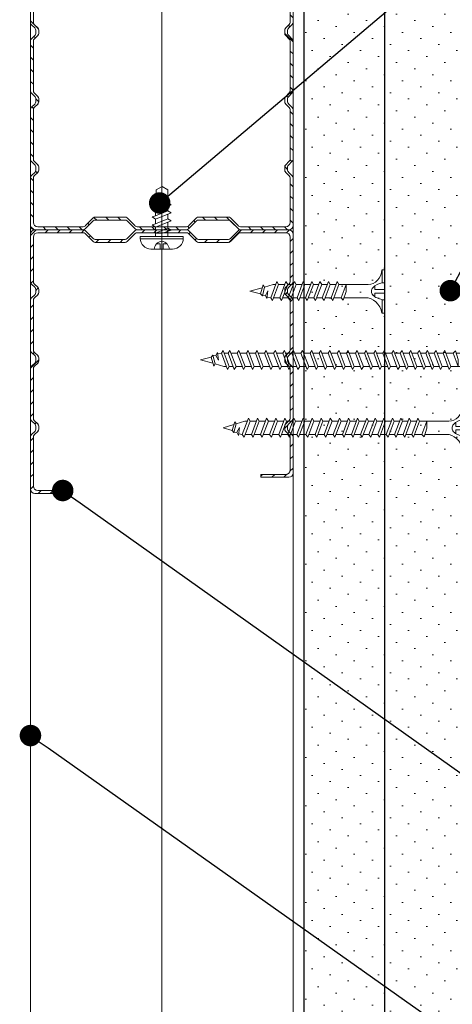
# Model space of a CAD drawing. Header units: millimetres. Extents: x 1074 to 3101, y -548 to 1635.
# Tile 2 of 16: x 1158 to 1238, y -357 to -174. Entities that reach past the tile are written whole.
import ezdxf
from ezdxf import colors
from ezdxf.entities.mleader import LeaderData, LeaderLine
from ezdxf.math import Vec2, Vec3

# ---------------------------------------------------------------- set-up
doc = ezdxf.new("R2010")
doc.units = ezdxf.units.MM
for name, color, linetype, lineweight in [('_ISOVER WELNA', 7, 'BATTING', 9), ('_RIGIPS AKCESORIA', 7, 'Continuous', 18), ('_RIGIPS G-K', 7, 'Continuous', 25), ('_RIGIPS PROFIL', 7, 'Continuous', 18), ('KRESKOWANIE', 7, 'Continuous', 9)]:
    doc.layers.add(name, color=color, linetype=linetype, lineweight=lineweight)
doc.styles.get("Standard").update_dxf_attribs({"font": 'arial.ttf'})
doc.linetypes.add('BATTING', pattern='A,0.00254,-2.54,[134,ltypeshp.shx,S=2.54,R=0,X=-2.54,Y=0],-5.08,[134,ltypeshp.shx,S=2.54,R=180,X=2.54,Y=0],-2.54', length=10.16254)
pattern_1 = [(45, (-527.7367, -878), (-1.122532, 3.367596), [0, -3.175])]

# ---------------------------------------------------------------- blocks, each defined once
blk = doc.blocks.new('CW 50 ULTRASTIL')
h = blk.add_hatch()
h.set_pattern_fill('ANSI31', color=256, scale=0.5, style=0)
h.paths.add_polyline_path([(28.56, 40.65, -0.198912), (28.71, 41), (30.21, 42.51, 0.198912), (30.36, 42.86), (30.36, 48.45, 0.198912), (30.21, 48.8), (28.71, 50.31, -0.198912), (28.56, 50.66), (28.56, 59.85, -0.198912), (28.71, 60.2), (30.21, 61.71, 0.198912), (30.36, 62.06), (30.36, 67.65, 0.198912), (30.21, 68), (28.71, 69.51, -0.198912), (28.56, 69.86), (28.56, 78.31, -0.414214), (29.36, 79.11), (37.68, 79.11, -0.198912), (38.04, 78.96), (38.74, 78.25, 0.198912), (39.1, 78.11), (39.68, 78.11, 0.198912), (40.04, 78.25), (40.74, 78.96, -0.198912), (41.1, 79.11), (50.38, 79.11, -0.198912), (50.74, 78.96), (51.44, 78.25, 0.198912), (51.8, 78.11), (52.38, 78.11, 0.198912), (52.74, 78.25), (53.44, 78.96, -0.198912), (53.8, 79.11), (63.08, 79.11, -0.198912), (63.44, 78.96), (64.14, 78.25, 0.198912), (64.5, 78.11), (65.08, 78.11, 0.198912), (65.44, 78.25), (66.14, 78.96, -0.198912), (66.5, 79.11), (75.66, 79.11, -0.414214), (76.46, 78.31), (76.46, 73.66), (77.01, 73.66), (77.01, 78.86, 0.414214), (76.21, 79.66), (66.5, 79.66, 0.198912), (66.14, 79.51), (65.44, 78.8, -0.198912), (65.08, 78.66), (64.5, 78.66, -0.198912), (64.14, 78.8), (63.44, 79.51, 0.198912), (63.08, 79.66), (53.8, 79.66, 0.198912), (53.44, 79.51), (52.74, 78.8, -0.198912), (52.38, 78.66), (51.8, 78.66, -0.198912), (51.44, 78.8), (50.74, 79.51, 0.198912), (50.38, 79.66), (41.1, 79.66, 0.198912), (40.74, 79.51), (40.04, 78.8, -0.198912), (39.68, 78.66), (39.1, 78.66, -0.198912), (38.74, 78.8), (38.04, 79.51, 0.198912), (37.68, 79.66), (28.81, 79.66, 0.414214), (28.01, 78.86), (28.01, 69.86, 0.198912), (28.16, 69.51), (29.66, 68, -0.198912), (29.81, 67.65), (29.81, 62.06, -0.198912), (29.66, 61.71), (28.16, 60.2, 0.198912), (28.01, 59.85), (28.01, 50.66, 0.198912), (28.16, 50.31), (29.66, 48.8, -0.198912), (29.81, 48.45), (29.81, 42.86, -0.198912), (29.66, 42.51), (28.16, 41, 0.198912), (28.01, 40.65), (28.01, 31.66, 0.414214), (28.81, 30.86), (37.68, 30.86, 0.198912), (38.04, 31), (38.74, 31.71, -0.198912), (39.1, 31.86), (39.68, 31.86, -0.198912), (40.04, 31.71), (40.74, 31, 0.198912), (41.1, 30.86), (50.38, 30.86, 0.198912), (50.74, 31), (51.44, 31.71, -0.198912), (51.8, 31.86), (52.38, 31.86, -0.198912), (52.74, 31.71), (53.44, 31, 0.198912), (53.8, 30.86), (63.08, 30.86, 0.198912), (63.44, 31), (64.14, 31.71, -0.198912), (64.5, 31.86), (65.08, 31.86, -0.198912), (65.44, 31.71), (66.14, 31, 0.198912), (66.5, 30.86), (73.21, 30.86, 0.414214), (74.01, 31.66), (74.01, 36.86), (73.46, 36.86), (73.46, 32.21, -0.414214), (72.66, 31.41), (66.5, 31.41, -0.198912), (66.14, 31.55), (65.44, 32.26, 0.198912), (65.08, 32.41), (64.5, 32.41, 0.198912), (64.14, 32.26), (63.44, 31.55, -0.198912), (63.08, 31.41), (53.8, 31.41, -0.198912), (53.44, 31.55), (52.74, 32.26, 0.198912), (52.38, 32.41), (51.8, 32.41, 0.198912), (51.44, 32.26), (50.74, 31.55, -0.198912), (50.38, 31.41), (41.1, 31.41, -0.198912), (40.74, 31.55), (40.04, 32.26, 0.198912), (39.68, 32.41), (39.1, 32.41, 0.198912), (38.74, 32.26), (38.04, 31.55, -0.198912), (37.68, 31.41), (29.36, 31.41, -0.414214), (28.56, 32.21)])
at = {"layer": '_RIGIPS PROFIL'}
for p, q in [((28.01, 78.86), (28.01, 69.86)), ((37.68, 79.66), (28.81, 79.66)), ((37.68, 79.11), (29.36, 79.11)), ((38.04, 79.51), (38.74, 78.8)), ((38.04, 78.96), (38.74, 78.25)), ((40.74, 79.51), (40.04, 78.8)), ((40.74, 78.96), (40.04, 78.25)), ((50.38, 79.66), (41.1, 79.66)), ((50.38, 79.11), (41.1, 79.11)), ((50.74, 79.51), (51.44, 78.8)), ((50.74, 78.96), (51.44, 78.25)), ((53.44, 79.51), (52.74, 78.8)), ((53.44, 78.96), (52.74, 78.25)), ((53.8, 79.66), (63.08, 79.66)), ((53.8, 79.11), (63.08, 79.11)), ((63.44, 79.51), (64.14, 78.8)), ((63.44, 78.96), (64.14, 78.25)), ((66.14, 79.51), (65.44, 78.8)), ((66.14, 78.96), (65.44, 78.25)), ((76.21, 79.66), (66.5, 79.66)), ((75.66, 79.11), (66.5, 79.11)), ((77.01, 73.66), (77.01, 78.86)), ((28.56, 78.31), (28.56, 69.86)), ((39.68, 78.66), (39.1, 78.66)), ((39.68, 78.11), (39.1, 78.11)), ((52.38, 78.66), (51.8, 78.66)), ((52.38, 78.11), (51.8, 78.11)), ((65.08, 78.66), (64.5, 78.66)), ((65.08, 78.11), (64.5, 78.11)), ((76.46, 73.66), (76.46, 78.31)), ((76.46, 73.66), (77.01, 73.66)), ((29.66, 68), (28.16, 69.51)), ((30.21, 68), (28.71, 69.51)), ((29.81, 67.65), (29.81, 62.06)), ((30.36, 67.65), (30.36, 62.06)), ((29.66, 61.71), (28.16, 60.2)), ((30.21, 61.71), (28.71, 60.2)), ((28.01, 59.85), (28.01, 50.66)), ((28.56, 59.85), (28.56, 50.66)), ((29.66, 48.8), (28.16, 50.31)), ((30.21, 48.8), (28.71, 50.31)), ((29.81, 42.86), (29.81, 48.45)), ((30.36, 42.86), (30.36, 48.45)), ((29.66, 42.51), (28.16, 41)), ((30.21, 42.51), (28.71, 41)), ((28.01, 31.66), (28.01, 40.65)), ((28.56, 32.21), (28.56, 40.65)), ((73.46, 36.86), (73.46, 32.21)), ((73.46, 36.86), (74.01, 36.86)), ((74.01, 36.86), (74.01, 31.66)), ((37.68, 31.41), (29.36, 31.41)), ((38.04, 31.55), (38.74, 32.26)), ((38.04, 31), (38.74, 31.71)), ((39.68, 32.41), (39.1, 32.41)), ((39.68, 31.86), (39.1, 31.86)), ((40.74, 31.55), (40.04, 32.26)), ((40.74, 31), (40.04, 31.71)), ((50.38, 31.41), (41.1, 31.41)), ((50.74, 31.55), (51.44, 32.26)), ((50.74, 31), (51.44, 31.71)), ((52.38, 32.41), (51.8, 32.41)), ((52.38, 31.86), (51.8, 31.86)), ((53.44, 31.55), (52.74, 32.26)), ((53.44, 31), (52.74, 31.71)), ((53.8, 31.41), (63.08, 31.41)), ((63.44, 31.55), (64.14, 32.26)), ((63.44, 31), (64.14, 31.71)), ((65.08, 32.41), (64.5, 32.41)), ((65.08, 31.86), (64.5, 31.86)), ((66.14, 31.55), (65.44, 32.26)), ((66.14, 31), (65.44, 31.71)), ((72.66, 31.41), (66.5, 31.41)), ((37.68, 30.86), (28.81, 30.86)), ((50.38, 30.86), (41.1, 30.86)), ((53.8, 30.86), (63.08, 30.86)), ((73.21, 30.86), (66.5, 30.86))]:
    blk.add_line(p, q, dxfattribs=at)
for centre, radius, start, end in [((28.81, 78.86), 0.8, 90, 180), ((29.36, 78.31), 0.8, 90, 180), ((37.68, 79.16), 0.5, 45, 90), ((37.68, 78.61), 0.5, 45, 90), ((39.1, 79.16), 0.5, 225, 270), ((39.68, 79.16), 0.5, 270, 315), ((41.1, 79.16), 0.5, 90, 135), ((41.1, 78.61), 0.5, 90, 135), ((50.38, 79.16), 0.5, 45, 90), ((50.38, 78.61), 0.5, 45, 90), ((51.8, 79.16), 0.5, 225, 270), ((52.38, 79.16), 0.5, 270, 315), ((53.8, 79.16), 0.5, 90, 135), ((53.8, 78.61), 0.5, 90, 135), ((63.08, 79.16), 0.5, 45, 90), ((63.08, 78.61), 0.5, 45, 90), ((64.5, 79.16), 0.5, 225, 270), ((65.08, 79.16), 0.5, 270, 315), ((66.5, 79.16), 0.5, 90, 135), ((66.5, 78.61), 0.5, 90, 135), ((75.66, 78.31), 0.8, 0, 90), ((76.21, 78.86), 0.8, 0, 90), ((39.1, 78.61), 0.5, 225, 270), ((39.68, 78.61), 0.5, 270, 315), ((51.8, 78.61), 0.5, 225, 270), ((52.38, 78.61), 0.5, 270, 315), ((64.5, 78.61), 0.5, 225, 270), ((65.08, 78.61), 0.5, 270, 315), ((28.51, 69.86), 0.5, 180, 225), ((29.06, 69.86), 0.5, 180, 225), ((29.31, 67.65), 0.5, 0, 45), ((29.86, 67.65), 0.5, 0, 45), ((29.31, 62.06), 0.5, 315, 0), ((29.86, 62.06), 0.5, 315, 0), ((28.51, 59.85), 0.5, 135, 180), ((29.06, 59.85), 0.5, 135, 180), ((28.51, 50.66), 0.5, 180, 225), ((29.06, 50.66), 0.5, 180, 225), ((29.31, 48.45), 0.5, 0, 45), ((29.86, 48.45), 0.5, 0, 45), ((29.31, 42.86), 0.5, 315, 0), ((29.86, 42.86), 0.5, 315, 0), ((28.51, 40.65), 0.5, 135, 180), ((29.06, 40.65), 0.5, 135, 180), ((28.81, 31.66), 0.8, 180, 270), ((29.36, 32.21), 0.8, 180, 270), ((37.68, 31.91), 0.5, 270, 315), ((39.1, 31.91), 0.5, 90, 135), ((39.1, 31.36), 0.5, 90, 135), ((39.68, 31.91), 0.5, 45, 90), ((39.68, 31.36), 0.5, 45, 90), ((41.1, 31.91), 0.5, 225, 270), ((50.38, 31.91), 0.5, 270, 315), ((51.8, 31.91), 0.5, 90, 135), ((51.8, 31.36), 0.5, 90, 135), ((52.38, 31.91), 0.5, 45, 90), ((52.38, 31.36), 0.5, 45, 90), ((53.8, 31.91), 0.5, 225, 270), ((63.08, 31.91), 0.5, 270, 315), ((64.5, 31.91), 0.5, 90, 135), ((64.5, 31.36), 0.5, 90, 135), ((65.08, 31.91), 0.5, 45, 90), ((65.08, 31.36), 0.5, 45, 90), ((66.5, 31.91), 0.5, 225, 270), ((72.66, 32.21), 0.8, 270, 0), ((73.21, 31.66), 0.8, 270, 0), ((37.68, 31.36), 0.5, 270, 315), ((41.1, 31.36), 0.5, 225, 270), ((50.38, 31.36), 0.5, 270, 315), ((53.8, 31.36), 0.5, 225, 270), ((63.08, 31.36), 0.5, 270, 315), ((66.5, 31.36), 0.5, 225, 270)]:
    blk.add_arc(centre, radius, start, end, dxfattribs=at)
blk = doc.blocks.new('TN 25')
at = {"layer": '_RIGIPS AKCESORIA'}
for p, q in [((0, -0.84), (0, 7.16)), ((0, 7.16), (0.46, 7.16)), ((0.46, 7.16), (0.46, 4.78)), ((0.46, 4.78), (0, 4.78)), ((1.77, 3.5), (1.77, 4.2)), ((3.02, 4.46), (8.47, 4.46)), ((7.12, 4.46), (7.12, 3.18)), ((8.03, 2.01), (7.12, 4.46)), ((8.47, 4.46), (8.79, 5)), ((9.61, 1.51), (8.47, 4.46)), ((8.79, 5), (9.93, 2.01)), ((9, 4.46), (10.1, 4.46)), ((10.1, 4.46), (10.41, 5)), ((11.23, 1.51), (10.1, 4.46)), ((10.41, 5), (11.56, 2.01)), ((10.62, 4.46), (11.67, 4.46)), ((11.67, 4.46), (11.99, 5)), ((12.81, 1.51), (11.67, 4.46)), ((11.99, 5), (13.14, 2.01)), ((12.2, 4.46), (13.21, 4.46)), ((13.21, 4.46), (13.52, 5)), ((14.34, 1.51), (13.21, 4.46)), ((13.52, 5), (14.67, 2.01)), ((13.73, 4.46), (14.8, 4.46)), ((14.8, 4.46), (15.12, 5)), ((15.94, 1.51), (14.8, 4.46)), ((15.12, 5), (16.26, 2.01)), ((15.33, 4.46), (16.42, 4.46)), ((16.42, 4.46), (16.73, 5)), ((17.55, 1.51), (16.42, 4.46)), ((16.73, 5), (17.88, 2.01)), ((16.94, 4.46), (17.99, 4.46)), ((17.99, 4.46), (18.31, 5)), ((19.13, 1.51), (17.99, 4.46)), ((18.31, 5), (19.45, 2.01)), ((18.52, 4.46), (19.68, 4.46)), ((19.68, 4.46), (20, 5)), ((20.82, 1.51), (19.68, 4.46)), ((20, 5), (21.14, 2.01)), ((20.21, 4.46), (20.7, 4.46)), ((20.7, 4.46), (22.28, 3.98)), ((22.28, 3.98), (22.56, 4.37)), ((22.7, 2.36), (22.28, 3.98)), ((22.56, 4.37), (23.03, 2.71)), ((22.71, 3.85), (25, 3.24)), ((0, 3.5), (1.77, 3.5)), ((0, 2.83), (1.77, 2.83)), ((1.77, 2.83), (1.77, 2.18)), ((7.49, 2.01), (3.55, 2.01)), ((7.12, 3.18), (7.65, 1.53)), ((7.65, 1.53), (8.03, 2.01)), ((9.41, 2.01), (8.03, 2.01)), ((9.93, 2.01), (9.61, 1.51)), ((11.04, 2.01), (9.93, 2.01)), ((11.56, 2.01), (11.23, 1.51)), ((12.61, 2.01), (11.56, 2.01)), ((13.14, 2.01), (12.81, 1.51)), ((14.15, 2.01), (13.14, 2.01)), ((14.67, 2.01), (14.34, 1.51)), ((15.74, 2.01), (14.67, 2.01)), ((16.26, 2.01), (15.94, 1.51)), ((17.36, 2.01), (16.26, 2.01)), ((17.88, 2.01), (17.55, 1.51)), ((18.93, 2.01), (17.88, 2.01)), ((19.45, 2.01), (19.13, 1.51)), ((19.45, 2.01), (20.62, 2.01)), ((21.14, 2.01), (20.82, 1.51)), ((21.14, 2.01), (21.81, 2.12)), ((21.85, 1.83), (21.67, 3.28)), ((21.67, 3.28), (22.14, 2.4)), ((22.14, 2.4), (21.85, 1.83)), ((22.7, 2.36), (22.14, 2.4)), ((23.03, 2.71), (22.7, 2.36)), ((25, 3.24), (23.03, 2.71)), ((0.46, 1.64), (0, 1.64)), ((0.46, -0.84), (0.46, 1.64)), ((0, -0.84), (0.46, -0.84))]:
    blk.add_line(p, q, dxfattribs=at)
for centre, major_axis, ratio, start_param, end_param in [((3.09, 7.67), (0.17, 3.2), 0.826134, 1.773653, 3.180586), ((-0.04, 0.9), (0, 3.93), 0.848176, -0.720942, -0.151112), ((1.66, 3.18), (0, 0.895), 0.848176, -1.552777, -0.720942), ((3.37, -1.57), (0.28, 3.57), 0.832181, 0.035984, 1.430787), ((-2.73, 15.91), (0, 14.76), 0.848176, 3.399396, 3.475072), ((0.59, 4.62), (0, 2.81), 0.848176, 3.475072, 3.862535), ((1.66, 3.18), (0, 0.895), 0.848176, 3.862535, 4.730408)]:
    blk.add_ellipse(centre, major_axis=major_axis, ratio=ratio, start_param=start_param, end_param=end_param, dxfattribs=at)
blk = doc.blocks.new('Pchelka')
at = {"layer": '_RIGIPS AKCESORIA'}
for p, q in [((20.31, 165.49), (20.31, 157.49)), ((20.38, 165.49), (20.72, 165.49)), ((20.72, 165.49), (20.72, 157.49)), ((18.38, 159.49), (18.38, 163.49)), ((22.49, 162.62), (22.87, 163.24)), ((23.08, 162.62), (22.87, 163.24)), ((23.98, 162.62), (24.36, 163.24)), ((24.58, 162.62), (24.36, 163.24)), ((25.45, 162.62), (25.83, 163.24)), ((26.04, 162.62), (25.83, 163.24)), ((26.66, 162.62), (26.85, 163.14)), ((26.85, 163.14), (27.13, 162.02)), ((18.38, 161.75), (19.34, 161.75)), ((18.38, 161.22), (19.34, 161.22)), ((19.34, 161.75), (19.34, 162.47)), ((19.34, 161.22), (19.34, 160.5)), ((22.49, 162.62), (20.72, 162.62)), ((22.28, 160.36), (21.35, 162.62)), ((21.35, 162.62), (21.35, 161.32)), ((21.35, 161.32), (21.9, 159.74)), ((23.63, 159.74), (22.49, 162.62)), ((24.01, 160.36), (23.08, 162.62)), ((23.98, 162.62), (23.08, 162.62)), ((25.12, 159.74), (23.98, 162.62)), ((25.5, 160.36), (24.58, 162.62)), ((25.43, 162.62), (24.58, 162.62)), ((26.59, 159.74), (25.45, 162.62)), ((26.66, 162.62), (26.04, 162.62)), ((26.97, 160.36), (26.04, 162.62)), ((27.13, 162.02), (26.66, 162.62)), ((29.38, 162.52), (27.01, 162.52)), ((30.05, 161.42), (29.38, 162.52)), ((29.38, 160.36), (30.05, 161.42)), ((21.68, 160.36), (20.72, 160.36)), ((21.9, 159.74), (22.28, 160.36)), ((23.39, 160.36), (22.28, 160.36)), ((23.63, 159.74), (24.01, 160.36)), ((24.88, 160.36), (24.01, 160.36)), ((25.12, 159.74), (25.5, 160.36)), ((26.35, 160.36), (25.5, 160.36)), ((26.59, 159.74), (26.97, 160.36)), ((29.38, 160.36), (26.97, 160.36)), ((20.38, 157.49), (20.72, 157.49))]:
    blk.add_line(p, q, dxfattribs=at)
for centre, start, end in [((20.38, 163.49), 90, 180), ((20.38, 159.49), 180, 270)]:
    blk.add_arc(centre, 2, start, end, dxfattribs=at)
for centre, major_axis, start_param, end_param in [((17.98, 160.19), (0, 2.76), -0.596517, -0.166765), ((18.62, 161.26), (0, 1.46), -1.414897, -0.596517), ((18.62, 161.72), (0, 1.46), 3.73811, 4.55649), ((17.98, 162.79), (0, 2.76), 3.308358, 3.73811)]:
    blk.add_ellipse(centre, major_axis=major_axis, ratio=0.880282, start_param=start_param, end_param=end_param, dxfattribs=at)
blk = doc.blocks.new('TN 45')
at = {"layer": '_RIGIPS AKCESORIA'}
for p, q in [((0, -0.84), (0, 7.16)), ((0, 7.16), (0.46, 7.16)), ((0.46, 7.16), (0.46, 4.78)), ((0.46, 4.78), (0, 4.78)), ((1.77, 3.5), (1.77, 4.2)), ((3.02, 4.46), (8.47, 4.46)), ((7.12, 4.46), (7.12, 3.18)), ((8.03, 2.01), (7.12, 4.46)), ((8.47, 4.46), (8.79, 5)), ((9.61, 1.51), (8.47, 4.46)), ((8.79, 5), (9.93, 2.01)), ((9, 4.46), (10.1, 4.46)), ((10.1, 4.46), (10.41, 5)), ((11.23, 1.51), (10.1, 4.46)), ((10.41, 5), (11.56, 2.01)), ((10.62, 4.46), (11.67, 4.46)), ((11.67, 4.46), (11.99, 5)), ((12.81, 1.51), (11.67, 4.46)), ((11.99, 5), (13.14, 2.01)), ((12.2, 4.46), (13.21, 4.46)), ((13.21, 4.46), (13.52, 5)), ((14.34, 1.51), (13.21, 4.46)), ((13.52, 5), (14.67, 2.01)), ((13.73, 4.46), (14.8, 4.46)), ((14.8, 4.46), (15.12, 5)), ((15.94, 1.51), (14.8, 4.46)), ((15.12, 5), (16.26, 2.01)), ((15.33, 4.46), (16.42, 4.46)), ((16.42, 4.46), (16.73, 5)), ((17.55, 1.51), (16.42, 4.46)), ((16.73, 5), (17.88, 2.01)), ((16.94, 4.46), (17.99, 4.46)), ((17.99, 4.46), (18.31, 5)), ((19.13, 1.51), (17.99, 4.46)), ((18.31, 5), (19.45, 2.01)), ((18.52, 4.46), (19.68, 4.46)), ((19.68, 4.46), (20, 5)), ((20.82, 1.51), (19.68, 4.46)), ((20, 5), (21.14, 2.01)), ((20.21, 4.46), (21.37, 4.46)), ((21.37, 4.46), (21.69, 5)), ((22.51, 1.51), (21.37, 4.46)), ((21.69, 5), (22.83, 2.01)), ((21.9, 4.46), (23.06, 4.46)), ((23.06, 4.46), (23.38, 5)), ((24.2, 1.51), (23.06, 4.46)), ((23.38, 5), (24.52, 2.01)), ((23.59, 4.46), (24.75, 4.46)), ((24.75, 4.46), (25.07, 5)), ((25.89, 1.51), (24.75, 4.46)), ((25.07, 5), (26.21, 2.01)), ((25.28, 4.46), (26.44, 4.46)), ((26.44, 4.46), (26.76, 5)), ((27.58, 1.51), (26.44, 4.46)), ((26.76, 5), (27.9, 2.01)), ((26.96, 4.46), (28.13, 4.46)), ((28.13, 4.46), (28.45, 5)), ((29.27, 1.51), (28.13, 4.46)), ((28.45, 5), (29.59, 2.01)), ((28.65, 4.46), (29.82, 4.46)), ((29.82, 4.46), (30.14, 5)), ((30.96, 1.51), (29.82, 4.46)), ((30.14, 5), (31.28, 2.01)), ((30.34, 4.46), (31.51, 4.46)), ((31.51, 4.46), (31.83, 5)), ((32.65, 1.51), (31.51, 4.46)), ((31.83, 5), (32.97, 2.01)), ((32.03, 4.46), (33.2, 4.46)), ((33.2, 4.46), (33.52, 5)), ((34.34, 1.51), (33.2, 4.46)), ((33.52, 5), (34.66, 2.01)), ((33.72, 4.46), (34.89, 4.46)), ((34.89, 4.46), (35.21, 5)), ((36.03, 1.51), (34.89, 4.46)), ((35.21, 5), (36.35, 2.01)), ((35.41, 4.46), (36.58, 4.46)), ((36.58, 4.46), (36.9, 5)), ((37.72, 1.51), (36.58, 4.46)), ((36.9, 5), (38.04, 2.01)), ((37.1, 4.46), (38.27, 4.46)), ((38.27, 4.46), (38.59, 5)), ((39.41, 1.51), (38.27, 4.46)), ((38.59, 5), (39.73, 2.01)), ((38.79, 4.46), (39.96, 4.46)), ((39.96, 4.46), (40.28, 5)), ((41.1, 1.51), (39.96, 4.46)), ((40.28, 5), (41.42, 2.01)), ((40.48, 4.46), (40.98, 4.46)), ((40.98, 4.46), (42.56, 3.98)), ((42.56, 3.98), (42.84, 4.37)), ((42.98, 2.36), (42.56, 3.98)), ((42.84, 4.37), (43.31, 2.71)), ((42.99, 3.85), (45, 3.24)), ((0, 3.5), (1.77, 3.5)), ((0, 2.83), (1.77, 2.83)), ((1.77, 2.83), (1.77, 2.18)), ((7.49, 2.01), (3.55, 2.01)), ((7.12, 3.18), (7.65, 1.53)), ((7.65, 1.53), (8.03, 2.01)), ((9.41, 2.01), (8.03, 2.01)), ((9.93, 2.01), (9.61, 1.51)), ((11.04, 2.01), (9.93, 2.01)), ((11.56, 2.01), (11.23, 1.51)), ((12.61, 2.01), (11.56, 2.01)), ((13.14, 2.01), (12.81, 1.51)), ((14.15, 2.01), (13.14, 2.01)), ((14.67, 2.01), (14.34, 1.51)), ((15.74, 2.01), (14.67, 2.01)), ((16.26, 2.01), (15.94, 1.51)), ((17.36, 2.01), (16.26, 2.01)), ((17.88, 2.01), (17.55, 1.51)), ((18.93, 2.01), (17.88, 2.01)), ((19.45, 2.01), (19.13, 1.51)), ((19.45, 2.01), (20.62, 2.01)), ((20.62, 2.01), (19.57, 2.01)), ((21.14, 2.01), (20.82, 1.51)), ((21.14, 2.01), (22.31, 2.01)), ((22.31, 2.01), (21.26, 2.01)), ((22.83, 2.01), (22.51, 1.51)), ((22.83, 2.01), (24, 2.01)), ((24, 2.01), (22.95, 2.01)), ((24.52, 2.01), (24.2, 1.51)), ((24.52, 2.01), (25.69, 2.01)), ((25.69, 2.01), (24.64, 2.01)), ((26.21, 2.01), (25.89, 1.51)), ((26.21, 2.01), (27.38, 2.01)), ((27.38, 2.01), (26.33, 2.01)), ((27.9, 2.01), (27.58, 1.51)), ((27.9, 2.01), (29.07, 2.01)), ((29.07, 2.01), (28.02, 2.01)), ((29.59, 2.01), (29.27, 1.51)), ((29.59, 2.01), (30.76, 2.01)), ((30.76, 2.01), (29.71, 2.01)), ((31.28, 2.01), (30.96, 1.51)), ((31.28, 2.01), (32.45, 2.01)), ((32.45, 2.01), (31.4, 2.01)), ((32.97, 2.01), (32.65, 1.51)), ((32.97, 2.01), (34.14, 2.01)), ((34.14, 2.01), (33.09, 2.01)), ((34.66, 2.01), (34.34, 1.51)), ((34.66, 2.01), (35.83, 2.01)), ((35.83, 2.01), (34.78, 2.01)), ((36.35, 2.01), (36.03, 1.51)), ((36.35, 2.01), (37.52, 2.01)), ((37.52, 2.01), (36.47, 2.01)), ((38.04, 2.01), (37.72, 1.51)), ((38.04, 2.01), (39.21, 2.01)), ((39.21, 2.01), (38.16, 2.01)), ((39.73, 2.01), (39.41, 1.51)), ((39.73, 2.01), (40.9, 2.01)), ((41.42, 2.01), (41.1, 1.51)), ((41.42, 2.01), (42.09, 2.12)), ((42.13, 1.83), (41.95, 3.28)), ((41.95, 3.28), (42.42, 2.4)), ((42.42, 2.4), (42.13, 1.83)), ((42.98, 2.36), (42.42, 2.4)), ((43.31, 2.71), (42.98, 2.36)), ((45, 3.24), (43.31, 2.71)), ((0.46, 1.64), (0, 1.64)), ((0.46, -0.84), (0.46, 1.64)), ((0, -0.84), (0.46, -0.84))]:
    blk.add_line(p, q, dxfattribs=at)
for centre, major_axis, ratio, start_param, end_param in [((3.09, 7.67), (0.17, 3.2), 0.826134, 1.773653, 3.180586), ((-0.04, 0.9), (0, 3.93), 0.848176, -0.720942, -0.151112), ((1.66, 3.18), (0, 0.895), 0.848176, -1.552777, -0.720942), ((3.37, -1.57), (0.28, 3.57), 0.832181, 0.035984, 1.430787), ((-2.73, 15.91), (0, 14.76), 0.848176, 3.399396, 3.475072), ((0.59, 4.62), (0, 2.81), 0.848176, 3.475072, 3.862535), ((1.66, 3.18), (0, 0.895), 0.848176, 3.862535, 4.730408)]:
    blk.add_ellipse(centre, major_axis=major_axis, ratio=ratio, start_param=start_param, end_param=end_param, dxfattribs=at)
blk = doc.blocks.new('TN 55')
at = {"layer": '_RIGIPS AKCESORIA'}
for p, q in [((0, -0.84), (0, 7.16)), ((0, 7.16), (0.46, 7.16)), ((0.46, 7.16), (0.46, 4.78)), ((0.46, 4.78), (0, 4.78)), ((1.77, 3.5), (1.77, 4.2)), ((3.02, 4.46), (8.47, 4.46)), ((7.12, 4.46), (7.12, 3.18)), ((8.03, 2.01), (7.12, 4.46)), ((8.47, 4.46), (8.79, 5)), ((9.61, 1.51), (8.47, 4.46)), ((8.79, 5), (9.93, 2.01)), ((9, 4.46), (10.1, 4.46)), ((10.1, 4.46), (10.41, 5)), ((11.23, 1.51), (10.1, 4.46)), ((10.41, 5), (11.56, 2.01)), ((10.62, 4.46), (11.67, 4.46)), ((11.67, 4.46), (11.99, 5)), ((12.81, 1.51), (11.67, 4.46)), ((11.99, 5), (13.14, 2.01)), ((12.2, 4.46), (13.21, 4.46)), ((13.21, 4.46), (13.52, 5)), ((14.34, 1.51), (13.21, 4.46)), ((13.52, 5), (14.67, 2.01)), ((13.73, 4.46), (14.8, 4.46)), ((14.8, 4.46), (15.12, 5)), ((15.94, 1.51), (14.8, 4.46)), ((15.12, 5), (16.26, 2.01)), ((15.33, 4.46), (16.42, 4.46)), ((16.42, 4.46), (16.73, 5)), ((17.55, 1.51), (16.42, 4.46)), ((16.73, 5), (17.88, 2.01)), ((16.94, 4.46), (17.99, 4.46)), ((17.99, 4.46), (18.31, 5)), ((19.13, 1.51), (17.99, 4.46)), ((18.31, 5), (19.45, 2.01)), ((18.52, 4.46), (19.68, 4.46)), ((19.68, 4.46), (20, 5)), ((20.82, 1.51), (19.68, 4.46)), ((20, 5), (21.14, 2.01)), ((20.21, 4.46), (21.37, 4.46)), ((21.37, 4.46), (21.69, 5)), ((22.51, 1.51), (21.37, 4.46)), ((21.69, 5), (22.83, 2.01)), ((21.9, 4.46), (23.06, 4.46)), ((23.06, 4.46), (23.38, 5)), ((24.2, 1.51), (23.06, 4.46)), ((23.38, 5), (24.52, 2.01)), ((23.59, 4.46), (24.75, 4.46)), ((24.75, 4.46), (25.07, 5)), ((25.89, 1.51), (24.75, 4.46)), ((25.07, 5), (26.21, 2.01)), ((25.28, 4.46), (26.44, 4.46)), ((26.44, 4.46), (26.76, 5)), ((27.58, 1.51), (26.44, 4.46)), ((26.76, 5), (27.9, 2.01)), ((26.96, 4.46), (28.13, 4.46)), ((28.13, 4.46), (28.45, 5)), ((29.27, 1.51), (28.13, 4.46)), ((28.45, 5), (29.59, 2.01)), ((28.65, 4.46), (29.82, 4.46)), ((29.82, 4.46), (30.14, 5)), ((30.96, 1.51), (29.82, 4.46)), ((30.14, 5), (31.28, 2.01)), ((30.34, 4.46), (31.51, 4.46)), ((31.51, 4.46), (31.83, 5)), ((32.65, 1.51), (31.51, 4.46)), ((31.83, 5), (32.97, 2.01)), ((32.03, 4.46), (33.2, 4.46)), ((33.2, 4.46), (33.52, 5)), ((34.34, 1.51), (33.2, 4.46)), ((33.52, 5), (34.66, 2.01)), ((33.72, 4.46), (34.89, 4.46)), ((34.89, 4.46), (35.21, 5)), ((36.03, 1.51), (34.89, 4.46)), ((35.21, 5), (36.35, 2.01)), ((35.41, 4.46), (36.58, 4.46)), ((36.58, 4.46), (36.9, 5)), ((37.72, 1.51), (36.58, 4.46)), ((36.9, 5), (38.04, 2.01)), ((37.1, 4.46), (38.27, 4.46)), ((38.27, 4.46), (38.59, 5)), ((39.41, 1.51), (38.27, 4.46)), ((38.59, 5), (39.73, 2.01)), ((38.79, 4.46), (39.96, 4.46)), ((39.96, 4.46), (40.28, 5)), ((41.1, 1.51), (39.96, 4.46)), ((40.28, 5), (41.42, 2.01)), ((40.48, 4.46), (41.65, 4.46)), ((41.65, 4.46), (41.97, 5)), ((42.79, 1.51), (41.65, 4.46)), ((41.97, 5), (43.11, 2.01)), ((42.17, 4.46), (43.34, 4.46)), ((43.34, 4.46), (43.66, 5)), ((44.48, 1.51), (43.34, 4.46)), ((43.66, 5), (44.8, 2.01)), ((43.86, 4.46), (45.03, 4.46)), ((45.03, 4.46), (45.35, 5)), ((46.17, 1.51), (45.03, 4.46)), ((45.35, 5), (46.49, 2.01)), ((45.55, 4.46), (46.72, 4.46)), ((46.72, 4.46), (47.04, 5)), ((47.86, 1.51), (46.72, 4.46)), ((47.04, 5), (48.18, 2.01)), ((47.24, 4.46), (48.41, 4.46)), ((48.41, 4.46), (48.73, 5)), ((49.55, 1.51), (48.41, 4.46)), ((48.73, 5), (49.87, 2.01)), ((48.93, 4.46), (49.68, 4.46)), ((49.68, 4.46), (50, 5)), ((50.82, 1.51), (49.68, 4.46)), ((50, 5), (51.14, 2.01)), ((50.21, 4.46), (50.7, 4.46)), ((50.7, 4.46), (52.28, 3.98)), ((52.28, 3.98), (52.56, 4.37)), ((52.7, 2.36), (52.28, 3.98)), ((52.56, 4.37), (53.03, 2.71)), ((52.71, 3.85), (55, 3.24)), ((0, 3.5), (1.77, 3.5)), ((0, 2.83), (1.77, 2.83)), ((1.77, 2.83), (1.77, 2.18)), ((7.49, 2.01), (3.55, 2.01)), ((7.12, 3.18), (7.65, 1.53)), ((7.65, 1.53), (8.03, 2.01)), ((9.41, 2.01), (8.03, 2.01)), ((9.93, 2.01), (9.61, 1.51)), ((11.04, 2.01), (9.93, 2.01)), ((11.56, 2.01), (11.23, 1.51)), ((12.61, 2.01), (11.56, 2.01)), ((13.14, 2.01), (12.81, 1.51)), ((14.15, 2.01), (13.14, 2.01)), ((14.67, 2.01), (14.34, 1.51)), ((15.74, 2.01), (14.67, 2.01)), ((16.26, 2.01), (15.94, 1.51)), ((17.36, 2.01), (16.26, 2.01)), ((17.88, 2.01), (17.55, 1.51)), ((18.93, 2.01), (17.88, 2.01)), ((19.45, 2.01), (19.13, 1.51)), ((20.62, 2.01), (19.45, 2.01)), ((21.14, 2.01), (20.82, 1.51)), ((22.31, 2.01), (21.14, 2.01)), ((22.83, 2.01), (22.51, 1.51)), ((24, 2.01), (22.83, 2.01)), ((24.52, 2.01), (24.2, 1.51)), ((25.69, 2.01), (24.52, 2.01)), ((26.21, 2.01), (25.89, 1.51)), ((27.38, 2.01), (26.21, 2.01)), ((27.9, 2.01), (27.58, 1.51)), ((29.07, 2.01), (27.9, 2.01)), ((29.59, 2.01), (29.27, 1.51)), ((30.76, 2.01), (29.59, 2.01)), ((31.28, 2.01), (30.96, 1.51)), ((32.45, 2.01), (31.28, 2.01)), ((32.97, 2.01), (32.65, 1.51)), ((34.14, 2.01), (32.97, 2.01)), ((34.66, 2.01), (34.34, 1.51)), ((35.83, 2.01), (34.66, 2.01)), ((36.35, 2.01), (36.03, 1.51)), ((37.52, 2.01), (36.35, 2.01)), ((38.04, 2.01), (37.72, 1.51)), ((39.21, 2.01), (38.04, 2.01)), ((39.73, 2.01), (39.41, 1.51)), ((40.9, 2.01), (39.73, 2.01)), ((41.42, 2.01), (41.1, 1.51)), ((42.59, 2.01), (41.42, 2.01)), ((43.11, 2.01), (42.79, 1.51)), ((44.28, 2.01), (43.11, 2.01)), ((44.8, 2.01), (44.48, 1.51)), ((45.97, 2.01), (44.8, 2.01)), ((46.49, 2.01), (46.17, 1.51)), ((47.66, 2.01), (46.49, 2.01)), ((48.18, 2.01), (47.86, 1.51)), ((49.35, 2.01), (48.18, 2.01)), ((49.87, 2.01), (49.55, 1.51)), ((49.87, 2.01), (50.62, 2.01)), ((51.14, 2.01), (50.82, 1.51)), ((51.14, 2.01), (51.81, 2.12)), ((51.85, 1.83), (51.67, 3.28)), ((51.67, 3.28), (52.14, 2.4)), ((52.14, 2.4), (51.85, 1.83)), ((52.7, 2.36), (52.14, 2.4)), ((53.03, 2.71), (52.7, 2.36)), ((55, 3.24), (53.03, 2.71)), ((0.46, 1.64), (0, 1.64)), ((0.46, -0.84), (0.46, 1.64)), ((0, -0.84), (0.46, -0.84))]:
    blk.add_line(p, q, dxfattribs=at)
for centre, major_axis, ratio, start_param, end_param in [((3.09, 7.67), (0.17, 3.2), 0.826134, 1.773653, 3.180586), ((-0.04, 0.9), (0, 3.93), 0.848176, -0.720942, -0.151112), ((1.66, 3.18), (0, 0.895), 0.848176, -1.552777, -0.720942), ((3.37, -1.57), (0.28, 3.57), 0.832181, 0.035984, 1.430787), ((-2.73, 15.91), (0, 14.76), 0.848176, 3.399396, 3.475072), ((0.59, 4.62), (0, 2.81), 0.848176, 3.475072, 3.862535), ((1.66, 3.18), (0, 0.895), 0.848176, 3.862535, 4.730408)]:
    blk.add_ellipse(centre, major_axis=major_axis, ratio=ratio, start_param=start_param, end_param=end_param, dxfattribs=at)
blk = doc.blocks.new('_Dot')
at = {"color": 0, "linetype": 'ByBlock', "lineweight": -2}
blk.add_line((-0.5, 0), (-1, 0), dxfattribs=at)
at = {"color": 0, "linetype": 'ByBlock', "const_width": 0.5}
blk.add_lwpolyline([(-0.25, 0, 1), (0.25, 0, 1)], format="xyb", close=True, dxfattribs=at)

msp = doc.modelspace()

# ---------------------------------------------------------------- hatches: boundary and pattern name
at = {"layer": 'KRESKOWANIE'}
h = msp.add_hatch(dxfattribs=at)
h.set_pattern_fill('DOTS', color=256, scale=2, angle=45, style=0)
h.set_pattern_definition(pattern_1)
h.paths.add_polyline_path([(1225.66, -87.36), (1210.66, -87.36), (1210.66, -386.97), (1225.66, -386.97)])
h = msp.add_hatch(dxfattribs=at)
h.set_pattern_fill('DOTS', color=256, scale=2, angle=45, style=0)
h.set_pattern_definition(pattern_1)
h.paths.add_polyline_path([(1240.66, -87.36), (1225.66, -87.36), (1225.66, -386.97), (1240.66, -386.97)])

# ---------------------------------------------------------------- linework, layer by layer
at = {"layer": '_ISOVER WELNA', "ltscale": 2.4}
msp.add_line((1184.26, -87.36), (1184.26, -386.97), dxfattribs=at)
at = {"layer": '_RIGIPS G-K'}
for p, q in [((1210.66, -87.36), (1210.66, -386.97)), ((1225.66, -87.36), (1225.66, -386.97))]:
    msp.add_line(p, q, dxfattribs=at)
at = {"layer": '_RIGIPS PROFIL', "lineweight": 9}
for p, q in [((1159.86, -87.36), (1159.86, -386.97)), ((1208.66, -87.36), (1208.66, -386.97))]:
    msp.add_line(p, q, dxfattribs=at)

# ---------------------------------------------------------------- block references
for name, p, rotation in [('Pchelka', (1345.75, -235.06), 90), ('TN 55', (1246.48, -234.03), 180)]:
    msp.add_blockref(name, p, dxfattribs=dict(rotation=rotation))
at = {"xscale": -1}
msp.add_blockref('TN 45', (1240.66, -253.11), dxfattribs=at)
at = {"layer": '_RIGIPS AKCESORIA', "xscale": -1}
msp.add_blockref('TN 25', (1225.66, -227.71), dxfattribs=at)
at = {"layer": '_RIGIPS PROFIL', "rotation": 90}
msp.add_blockref('CW 50 ULTRASTIL', (1239.52, -241.09), dxfattribs=at)
at = {"layer": '_RIGIPS PROFIL', "xscale": -1, "rotation": 90}
msp.add_blockref('CW 50 ULTRASTIL', (1239.52, -185.07), dxfattribs=at)

# ---------------------------------------------------------------- leaders
at = {"layer": 'KRESKOWANIE'}
ml = msp.add_multileader_mtext('Standard', dxfattribs=at)
ml.set_content('8', color=256)
ml.set_leader_properties()
ml.set_arrow_properties(name='DOT')
ml.build(insert=Vec2(0, 0))
ml.multileader.update_dxf_attribs({"dogleg_length": 15})
ctx = ml.context
ctx.base_point, ctx.char_height, ctx.landing_gap_size, ctx.plane_origin = Vec3(1286.24, -134.17), 15, 4, Vec3(1196.95, -197.85)
notes = []
notes.append((ctx, [(0, (1, 1, 0), (1271.24, -134.17), (1, 0), 15, [(0, [(1183.89, -208.11)], 0, [])])]))
ctx.mtext.insert, ctx.mtext.flow_direction = Vec3(1290.24, -126.54), 5
ml = msp.add_multileader_mtext('Standard', dxfattribs=at)
ml.set_content('6', color=256)
ml.set_leader_properties()
ml.set_arrow_properties(name='DOT')
ml.build(insert=Vec2(0, 0))
ml.multileader.update_dxf_attribs({"dogleg_length": 15})
ctx = ml.context
ctx.base_point, ctx.char_height, ctx.landing_gap_size, ctx.plane_origin = Vec3(1287.32, -161.37), 15, 4, Vec3(1202.53, -168.54)
notes.append((ctx, [(0, (1, 1, 0), (1272.32, -161.37), (1, 0), 15, [(0, [(1237.9, -224.4)], 0, [])])]))
ctx.mtext.insert, ctx.mtext.flow_direction = Vec3(1291.32, -153.74), 5
ml = msp.add_multileader_mtext('Standard', dxfattribs=at)
ml.set_content('2', color=256)
ml.set_leader_properties()
ml.set_arrow_properties(name='DOT')
ml.build(insert=Vec2(0, 0))
ml.multileader.update_dxf_attribs({"dogleg_length": 15})
ctx = ml.context
ctx.base_point, ctx.char_height, ctx.landing_gap_size, ctx.plane_origin = Vec3(1292.71, -340.95), 15, 4, Vec3(1165.86, -261.53)
notes.append((ctx, [(0, (1, 1, 0), (1277.71, -340.95), (1, 0), 15, [(0, [(1165.86, -261.53)], 0, [])])]))
ctx.mtext.insert, ctx.mtext.flow_direction = Vec3(1296.71, -333.45), 5
ml = msp.add_multileader_mtext('Standard', dxfattribs=at)
ml.set_content('3', color=256)
ml.set_leader_properties()
ml.set_arrow_properties(name='DOT')
ml.build(insert=Vec2(0, 0))
ml.multileader.update_dxf_attribs({"dogleg_length": 15})
ctx = ml.context
ctx.base_point, ctx.char_height, ctx.landing_gap_size, ctx.plane_origin = Vec3(1292.71, -390.35), 15, 4, Vec3(1165.86, -310.94)
notes.append((ctx, [(0, (1, 1, 0), (1277.71, -390.35), (1, 0), 15, [(0, [(1159.86, -307.06)], 0, [])])]))
ctx.mtext.insert, ctx.mtext.flow_direction = Vec3(1296.71, -382.72), 5
for ctx, leaders in notes:
    for number, flags, end, landing, length, lines in leaders:
        leader = LeaderData()
        leader.index, (leader.has_last_leader_line, leader.has_dogleg_vector, leader.attachment_direction) = number, flags
        leader.last_leader_point, leader.dogleg_vector, leader.dogleg_length = Vec3(end), Vec3(landing), length
        for number, points, colour, breaks in lines:
            line = LeaderLine()
            line.index, line.vertices, line.color, line.breaks = number, Vec3.list(points), colors.encode_raw_color(colour), breaks
            leader.lines.append(line)
        ctx.leaders.append(leader)

doc.saveas('drawing.dxf')
